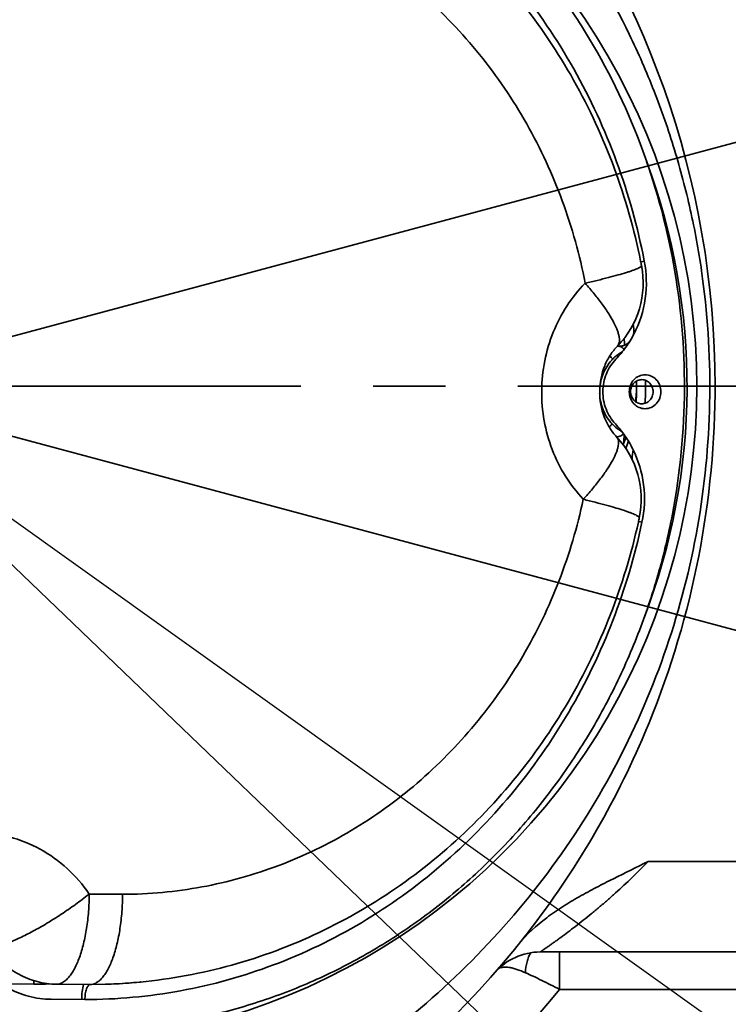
# Model space of a CAD drawing. Header units: millimetres. Extents: x 3881 to 9821, y -2100 to 2100.
# Tile 20 of 27: x 8618 to 8713, y 496 to 626. Entities that reach past the tile are written whole.
import ezdxf

# ---------------------------------------------------------------- set-up
doc = ezdxf.new("R2010")
doc.units = ezdxf.units.MM
doc.header["$PDSIZE"] = -5
doc.linetypes.add('CENTER', pattern=[0.6, 0.375, -0.075, 0.075, -0.075])
doc.layers.get('0').update_dxf_attribs({"lineweight": 35})
doc.layers.add('尺寸线层', color=3, linetype='Continuous', lineweight=18)
doc.layers.add('粗实线层', color=7, linetype='Continuous', lineweight=35)
doc.styles.add('标准', font='FSGB2312.ttf', dxfattribs={"width": 0.667})
doc.dimstyles.new('标准', dxfattribs={"dimscale": 20, "dimtxt": 3.5, "dimasz": 4, "dimexe": 2, "dimexo": 0, "dimtad": 1, "dimdsep": 46, "dimtxsty": '标准', "dimblk": '_CAXARROW', "dimcen": 0, "dimdle": 6, "dimazin": 2, "dimtfac": 0.707107, "dimtdec": 3, "dimtmove": 2, "dimatfit": 3, "dimfxl": 1, "dimfrac": 2, "dimtolj": 1, "dimarcsym": 1})

# ---------------------------------------------------------------- blocks, each defined once
blk = doc.blocks.new('_CAXARROW')
blk.add_hatch(color=0).paths.add_polyline_path([(0, 0), (-1, 0.125), (-1, -0.125)], flags=0)
blk = doc.blocks.new('*D25')
at = {"layer": 'Defpoints', "color": 0, "transparency": 16777216}
for p in [(9571.23, 839.87), (9135.51, 625.18), (8592.75, 577.69), (8592.75, 577.69), (9571.23, 315.51)]:
    blk.add_point(p, dxfattribs=at)
at = {"layer": '尺寸线层', "color": 0, "linetype": 'Continuous', "lineweight": -2, "transparency": 16777216}
for start, end in [(4.275, 6.5795), (353.4205, 354.2711)]:
    blk.add_arc((8592.75, 577.69), 544.84, start, end, dxfattribs=at)
at = {"layer": '尺寸线层', "color": 0, "lineweight": -2, "transparency": 16777216, "xscale": 80, "yscale": 80, "zscale": 80}
for p, rotation in [((9119.02, 718.7), 100.7897579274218), ((9119.02, 436.68), 259.2102420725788)]:
    blk.add_blockref('_CAXARROW', p, dxfattribs=dict(at, rotation=rotation))
at = {"layer": '尺寸线层', "color": 0, "transparency": 16777216, "insert": (9137.54, 570.8), "char_height": 70, "width": 191.8826, "attachment_point": 5, "style": '标准', "bg_fill": 3, "box_fill_scale": 1.1, "bg_fill_color": 256, "bg_fill_true_color": 13158600, "bg_fill_transparency": 0}
blk.add_mtext('\\A1;30°', dxfattribs=at)
blk = doc.blocks.new('*D26')
at = {"layer": 'Defpoints', "color": 0, "transparency": 16777216}
blk.add_point((8776.81, 401.21), dxfattribs=at)
at = {"layer": '尺寸线层', "color": 0, "linetype": 'Continuous', "lineweight": -2, "transparency": 16777216}
blk.add_line((8719.07, 456.58), (8466.43, 698.8), dxfattribs=at)
at = {"layer": '尺寸线层', "color": 0, "lineweight": -2, "transparency": 16777216, "xscale": 80, "yscale": 80, "zscale": 80, "rotation": 316.206092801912}
blk.add_blockref('_CAXARROW', (8776.81, 401.21), dxfattribs=at)
at = {"layer": '尺寸线层', "color": 0, "transparency": 16777216, "insert": (8266.42, 890.56), "char_height": 70, "width": 321.4406, "attachment_point": 5, "rotation": 316.2061, "style": '标准', "bg_fill": 3, "box_fill_scale": 1.1, "bg_fill_color": 256, "bg_fill_true_color": 13158600, "bg_fill_transparency": 0}
blk.add_mtext('\\A1;%%C510', dxfattribs=at)
at = {"layer": 'Defpoints', "color": 0, "transparency": 16777216}
blk.add_point((8408.68, 754.17), dxfattribs=at)
at = {"layer": '尺寸线层', "color": 0, "lineweight": -2, "transparency": 16777216, "xscale": 80, "yscale": 80, "zscale": 80, "rotation": 136.2060928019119}
blk.add_blockref('_CAXARROW', (8408.68, 754.17), dxfattribs=at)
blk = doc.blocks.new('*D27')
at = {"layer": 'Defpoints', "color": 0, "transparency": 16777216}
for p in [(7834.55, 1118.84), (9350.94, 36.54)]:
    blk.add_point(p, dxfattribs=at)
at = {"layer": '尺寸线层', "color": 0, "linetype": 'Continuous', "lineweight": -2, "transparency": 16777216}
blk.add_line((9285.82, 83.02), (7899.67, 1072.36), dxfattribs=at)
at = {"layer": '尺寸线层', "color": 0, "lineweight": -2, "transparency": 16777216, "xscale": 80, "yscale": 80, "zscale": 80}
for p, rotation in [((7834.55, 1118.84), 144.4833009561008), ((9350.94, 36.54), 324.4833009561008)]:
    blk.add_blockref('_CAXARROW', p, dxfattribs=dict(at, rotation=rotation))
at = {"layer": '尺寸线层', "color": 0, "transparency": 16777216, "insert": (7631.39, 1263.84), "char_height": 70, "width": 394.9707, "attachment_point": 5, "rotation": 324.4833, "style": '标准', "bg_fill": 3, "box_fill_scale": 1.1, "bg_fill_color": 256, "bg_fill_true_color": 13158600, "bg_fill_transparency": 0}
blk.add_mtext('\\A1;%%C2043', dxfattribs=at)

msp = doc.modelspace()

# ---------------------------------------------------------------- linework, layer by layer
at = {"color": 8}
for q in [(9492.508, 818.78), (9492.508, 336.599)]:
    msp.add_line((8592.746, 577.69), q, dxfattribs=at)
at = {"color": 0, "linetype": 'Continuous'}
for p, q in [((8697.775, 583), (8697.952, 582.999)), ((8697.794, 583.023), (8697.794, 583.023)), ((8700.316, 577.69), (8700.315, 577.658)), ((8701.531, 577.69), (8700.316, 577.69)), ((8700.316, 577.69), (8700.316, 577.658)), ((8702.362, 577.69), (8701.531, 577.69)), ((8697.667, 571.001), (8697.844, 570.999)), ((8697.687, 570.976), (8697.687, 570.976)), ((8701.865, 514.69), (8794.746, 514.69)), ((8627.703, 510.375), (8632.122, 510.335)), ((8687.546, 502.69), (8794.746, 502.69)), ((8690.115, 502.69), (8690.115, 497.719)), ((8681.865, 500.347), (8681.855, 500.336)), ((8620.353, 498.442), (8620.357, 498.892)), ((8634.556, 498.714), (8634.35, 498.694)), ((8620.353, 498.442), (8615.928, 498.482)), ((8627.834, 498.374), (8623.357, 498.415)), ((8629.849, 498.407), (8627.834, 498.374)), ((8739.746, 497.719), (8690.115, 497.719)), ((8622.632, 496.421), (8627.119, 496.381))]:
    msp.add_line(p, q, dxfattribs=at)
at = {"color": 1, "linetype": 'CENTER', "ltscale": 128.016}
msp.add_line((8454.146, 577.69), (8731.346, 577.69), dxfattribs=at)
at = {"color": 0, "linetype": 'Continuous'}
for points in [[(8699.951, 584.726), (8699.964, 584.841), (8699.97, 584.957), (8699.969, 585.009)], [(8697.952, 582.999), (8698.058, 583.001), (8698.174, 583.009), (8698.289, 583.024), (8698.403, 583.046), (8698.515, 583.074), (8698.625, 583.109), (8698.733, 583.15), (8698.839, 583.197), (8698.942, 583.251), (8699.041, 583.31), (8699.137, 583.374), (8699.229, 583.445), (8699.317, 583.52), (8699.385, 583.586)], [(8699.9, 584.478), (8699.906, 584.499), (8699.932, 584.612), (8699.951, 584.726)], [(8634.556, 498.716), (8634.464, 498.705), (8634.35, 498.696)]]:
    msp.add_lwpolyline(points, dxfattribs=at)
for centre, radius, start, end in [((8592.746, 577.69), 118, 0, 77.05635), ((8621.065, 577.69), 87.251, 269.53204, 90.4679), ((8621.787, 577.683), 85.245, 338.89806, 20.48155), ((8619.194, 577.792), 83.323, 11.00127, 11.40677), ((8704.522, 579.803), 14.817, 103.77557, 104.20685), ((8705.558, 575.525), 19.219, 102.63171, 103.73773), ((8689.205, 591.403), 12, 315.70744, 11.00106), ((8621.065, 577.69), 79.251, 5.06134, 5.95368), ((8592.746, 577.69), 106.135, 2.94782, 3.43533), ((8697.947, 582.421), 0.578, 89.47909, 92.75139), ((8705.013, 588.323), 10.533, 218.66908, 221.7922), ((8701.336, 577.231), 5.833, 136.82665, 137.64638), ((8701.316, 577.249), 5.806, 135.70765, 136.82688), ((8621.065, 577.69), 79.251, 358.47624, 0.4923), ((8609.481, 577.69), 92.05, 0.00005, 0.49269), ((8682.781, 577.69), 17.535, 353.31257, 0), ((8676.026, 577.697), 24.291, 355.12383, 359.90935), ((8673.741, 577.692), 27.791, 355.3394, 359.99466), ((8592.746, 577.69), 118, 359.4886, 0), ((8592.746, 577.69), 118, 337.08836, 359.4886), ((8704.81, 565.552), 10.53, 137.19583, 140.32219), ((8701.331, 576.705), 5.833, 221.3215, 222.15024), ((8701.311, 576.687), 5.806, 222.15001, 223.28063), ((8688.951, 562.749), 12, 347.98595, 43.28067), ((8682.781, 577.69), 17.535, 333.90667, 337.18164), ((8592.746, 577.69), 106.135, 355.88824, 356.5492), ((8672.086, 578.575), 28.338, 341.19836, 343.35157), ((8621.065, 577.69), 79.251, 353.01842, 353.9107), ((8619.19, 577.595), 83.325, 347.58083, 347.98574), ((8704.477, 574.099), 14.84, 254.78538, 255.21538), ((8705.589, 578.364), 19.247, 255.25318, 256.35759), ((8592.746, 577.69), 118, 322.16335, 337.08836), ((8597.375, 548.833), 48.977, 307.86764, 308.26024), ((8592.746, 577.69), 118, 320.57336, 322.16335), ((8592.746, 577.69), 118, 285.68722, 320.57336), ((8687.546, 494.69), 8, 90, 138.7969), ((8627.703, 567.638), 69.264, 272.97767, 275.507), ((8592.746, 577.69), 126, 263.32566, 320.60323), ((8621.065, 577.69), 79.251, 269.48483, 270.94813), ((8627.711, 567.505), 69.131, 271.77216, 272.97729)]:
    msp.add_arc(centre, radius, start, end, dxfattribs=at)
for points, knots in [([(8621.946, 471.295), (8627.352, 472.366), (8638.015, 475.328), (8653.14, 482.104), (8667.064, 491.056), (8679.473, 501.97), (8690.086, 514.606), (8698.673, 528.685), (8705.033, 543.915), (8709.006, 559.97), (8710.472, 576.478), (8709.559, 590.276), (8707.568, 601.11), (8705.459, 609.084), (8702.75, 616.862), (8698.366, 626.91), (8691.472, 638.802), (8682.861, 649.521), (8675.067, 657.249), (8668.792, 662.599), (8662.127, 667.467), (8657.45, 670.372), (8655.06, 671.735)], [0, 0, 0, 0, 0.0627303, 0.1253995, 0.1879727, 0.2504295, 0.3127862, 0.3750867, 0.437421, 0.4999121, 0.5626042, 0.6253166, 0.6566307, 0.6878869, 0.719097, 0.7502787, 0.8125739, 0.8749153, 0.906143, 0.937399, 0.968685, 1, 1, 1, 1]), ([(8627.867, 662.861), (8630.462, 662.838), (8635.659, 662.518), (8643.366, 661.226), (8650.919, 659.131), (8658.241, 656.257), (8665.265, 652.629), (8671.922, 648.283), (8678.149, 643.261), (8683.887, 637.612), (8689.081, 631.388), (8695.227, 622.387), (8701.305, 610), (8705.741, 593.966), (8707.19, 577.316), (8705.855, 563.427), (8703.289, 552.635), (8700.637, 544.78), (8697.282, 537.24), (8693.255, 530.084), (8688.595, 523.383), (8683.346, 517.201), (8677.557, 511.595), (8671.285, 506.621), (8664.589, 502.327), (8657.533, 498.753), (8650.185, 495.934), (8642.615, 493.898), (8634.896, 492.664), (8629.696, 492.384), (8627.101, 492.381)], [0, 0, 0, 0, 0.0301741, 0.0604, 0.0907011, 0.1211236, 0.1516979, 0.1824491, 0.2133966, 0.244551, 0.2759149, 0.3074834, 0.3711051, 0.435307, 0.4998247, 0.5643501, 0.596552, 0.6286426, 0.6605901, 0.6923681, 0.7239561, 0.7553405, 0.7865154, 0.8174829, 0.8482527, 0.8788435, 0.9092796, 0.9395911, 0.9698235, 1, 1, 1, 1]), ([(8701.355, 594.279), (8700.485, 598.756), (8698.038, 607.554), (8692.329, 619.924), (8684.749, 631.093), (8675.511, 640.734), (8664.877, 648.571), (8653.149, 654.373), (8640.67, 657.97), (8632.071, 658.826), (8627.787, 658.862)], [0, 0, 0, 0, 0.1292152, 0.2574344, 0.3843752, 0.5098763, 0.6339451, 0.7567549, 0.8786233, 1, 1, 1, 1]), ([(8700.871, 594.271), (8700.022, 598.477), (8697.677, 606.75), (8692.288, 618.411), (8685.167, 629.004), (8676.493, 638.24), (8666.488, 645.862), (8655.415, 651.656), (8643.578, 655.451), (8635.376, 656.575), (8631.273, 656.776)], [0, 0, 0, 0, 0.1279106, 0.2551246, 0.3814509, 0.506794, 0.6311639, 0.7546744, 0.8775293, 1, 1, 1, 1]), ([(8632.614, 644.819), (8636.16, 644.79), (8643.277, 644.081), (8653.606, 641.104), (8663.313, 636.302), (8672.115, 629.815), (8679.761, 621.835), (8686.035, 612.59), (8690.761, 602.352), (8692.786, 595.069), (8693.506, 591.364)], [0, 0, 0, 0, 0.1213763, 0.2432448, 0.366055, 0.4901237, 0.6156247, 0.7425659, 0.8707852, 1, 1, 1, 1]), ([(8699.973, 584.602), (8700.734, 586.063), (8701.759, 589.279), (8701.672, 592.652), (8701.355, 594.279)], [0, 0, 0, 0, 0.4983971, 1, 1, 1, 1]), ([(8700.985, 593.693), (8700.99, 593.668), (8700.972, 593.621), (8700.927, 593.572), (8700.848, 593.505), (8700.705, 593.418), (8700.483, 593.309), (8700.197, 593.188), (8699.848, 593.057), (8699.438, 592.916), (8698.779, 592.704), (8697.822, 592.426), (8696.53, 592.082), (8695.07, 591.722), (8694.042, 591.485), (8693.506, 591.364)], [0, 0, 0, 0, 0.0097984, 0.0167776, 0.0255424, 0.0488476, 0.0801353, 0.1194556, 0.1666733, 0.2215656, 0.2838771, 0.4293044, 0.5997486, 0.7915241, 1, 1, 1, 1]), ([(8693.506, 591.364), (8692.603, 590.438), (8690.969, 588.388), (8689.153, 584.885), (8688.018, 581.068), (8687.612, 577.088), (8687.948, 573.102), (8689.014, 569.266), (8690.769, 565.731), (8692.367, 563.652), (8693.253, 562.711)], [0, 0, 0, 0, 0.1231126, 0.2477568, 0.3735663, 0.5000035, 0.6264401, 0.7522481, 0.8768901, 1, 1, 1, 1]), ([(8697.794, 583.023), (8697.853, 583.084), (8697.957, 583.232), (8698.044, 583.505), (8698.069, 583.827), (8698.035, 584.196), (8697.943, 584.612), (8697.731, 585.263), (8697.312, 586.173), (8696.626, 587.349), (8695.745, 588.634), (8694.694, 589.994), (8693.917, 590.903), (8693.505, 591.364)], [0, 0, 0, 0, 0.0260347, 0.05436, 0.0867499, 0.1243113, 0.1676357, 0.2170073, 0.3338322, 0.473645, 0.6337339, 0.81066, 1, 1, 1, 1]), ([(8697.59, 581.299), (8698.063, 581.784), (8698.941, 582.832), (8699.657, 583.996), (8699.973, 584.602)], [0, 0, 0, 0, 0.4974619, 1, 1, 1, 1]), ([(8697.795, 583.022), (8697.444, 582.662), (8696.79, 581.838), (8695.776, 579.88), (8695.22, 577.022), (8695.726, 574.153), (8696.705, 572.178), (8697.344, 571.343), (8697.688, 570.977)], [0, 0, 0, 0, 0.114565, 0.2379011, 0.5000211, 0.762129, 0.8854513, 1, 1, 1, 1]), ([(8697.16, 581.304), (8697.256, 581.402), (8697.649, 581.777), (8698.096, 582.096), (8698.451, 582.293)], [0, 0, 0, 0, 0.2521093, 1, 1, 1, 1]), ([(8697.952, 582.999), (8698.012, 582.998), (8698.174, 582.971), (8698.432, 582.831), (8698.6, 582.672), (8698.686, 582.578)], [0, 0, 0, 0, 0.2060628, 0.5595448, 1, 1, 1, 1]), ([(8697.16, 581.303), (8696.678, 580.81), (8695.88, 579.631), (8695.521, 578.257), (8695.456, 577.558)], [0, 0, 0, 0, 0.4956168, 1, 1, 1, 1]), ([(8697.514, 572.703), (8697.248, 572.986), (8696.769, 573.61), (8696.066, 575.024), (8695.709, 577.018), (8696.101, 579.004), (8696.829, 580.406), (8697.319, 581.022), (8697.59, 581.299)], [0, 0, 0, 0, 0.1233447, 0.2483215, 0.4999965, 0.7516735, 0.8766526, 1, 1, 1, 1]), ([(8701.463, 579.217), (8701.189, 579.217), (8700.628, 579.097), (8699.93, 578.59), (8699.467, 577.843), (8699.306, 576.967), (8699.465, 576.092), (8699.926, 575.343), (8700.624, 574.837), (8701.183, 574.717), (8701.457, 574.717)], [0, 0, 0, 0, 0.1210573, 0.2444887, 0.3712126, 0.5001748, 0.6290831, 0.7556828, 0.8789934, 1, 1, 1, 1]), ([(8701.044, 578.571), (8700.85, 578.572), (8700.451, 578.491), (8699.951, 578.135), (8699.618, 577.606), (8699.498, 576.985), (8699.607, 576.361), (8699.93, 575.826), (8700.423, 575.462), (8700.821, 575.373), (8701.016, 575.371)], [0, 0, 0, 0, 0.1210161, 0.2443933, 0.3710459, 0.4999835, 0.62892, 0.7555809, 0.8789766, 1, 1, 1, 1]), ([(8701.016, 575.371), (8701.21, 575.369), (8701.609, 575.451), (8702.109, 575.806), (8702.442, 576.335), (8702.562, 576.957), (8702.453, 577.581), (8702.13, 578.115), (8701.637, 578.48), (8701.239, 578.569), (8701.044, 578.571)], [0, 0, 0, 0, 0.1210161, 0.2443933, 0.3710459, 0.4999835, 0.62892, 0.7555809, 0.8789766, 1, 1, 1, 1]), ([(8701.457, 574.717), (8701.731, 574.717), (8702.292, 574.837), (8702.99, 575.343), (8703.452, 576.091), (8703.614, 576.967), (8703.455, 577.842), (8702.994, 578.59), (8702.296, 579.097), (8701.737, 579.217), (8701.463, 579.217)], [0, 0, 0, 0, 0.1210573, 0.2444887, 0.3712126, 0.5001748, 0.6290831, 0.7556828, 0.8789934, 1, 1, 1, 1]), ([(8695.447, 576.481), (8695.499, 575.781), (8695.834, 574.401), (8696.611, 573.209), (8697.084, 572.707)], [0, 0, 0, 0, 0.5043852, 1, 1, 1, 1]), ([(8698.357, 571.695), (8698.24, 571.762), (8697.781, 572.052), (8697.364, 572.41), (8697.084, 572.707)], [0, 0, 0, 0, 0.2483848, 1, 1, 1, 1]), ([(8699.838, 569.36), (8699.533, 569.972), (8698.837, 571.148), (8697.978, 572.21), (8697.514, 572.703)], [0, 0, 0, 0, 0.5025381, 1, 1, 1, 1]), ([(8693.251, 562.711), (8693.671, 563.164), (8694.465, 564.059), (8695.54, 565.4), (8696.443, 566.67), (8697.15, 567.834), (8697.585, 568.737), (8697.808, 569.384), (8697.908, 569.798), (8697.948, 570.167), (8697.928, 570.49), (8697.846, 570.764), (8697.746, 570.914), (8697.687, 570.976)], [0, 0, 0, 0, 0.1893275, 0.366245, 0.5263315, 0.6661434, 0.7829702, 0.8323437, 0.8756709, 0.9132355, 0.9456296, 0.9739599, 1, 1, 1, 1]), ([(8698.586, 571.408), (8698.525, 571.343), (8698.382, 571.207), (8698.137, 571.046), (8697.935, 570.998), (8697.844, 570.999)], [0, 0, 0, 0, 0.3055145, 0.6846223, 1, 1, 1, 1]), ([(8701.049, 559.66), (8701.394, 561.281), (8701.541, 564.652), (8700.573, 567.886), (8699.838, 569.36)], [0, 0, 0, 0, 0.5016072, 1, 1, 1, 1]), ([(8693.253, 562.711), (8692.474, 559.049), (8690.342, 551.861), (8685.496, 541.78), (8679.142, 532.7), (8671.455, 524.88), (8662.651, 518.543), (8652.974, 513.872), (8642.704, 511.002), (8635.64, 510.344), (8632.122, 510.335)], [0, 0, 0, 0, 0.1291858, 0.257388, 0.384327, 0.5098399, 0.6339295, 0.7567606, 0.8786384, 1, 1, 1, 1]), ([(8700.688, 560.251), (8700.694, 560.277), (8700.676, 560.323), (8700.632, 560.373), (8700.554, 560.441), (8700.413, 560.531), (8700.193, 560.644), (8699.909, 560.77), (8699.562, 560.907), (8699.155, 561.055), (8698.5, 561.278), (8697.548, 561.573), (8696.262, 561.94), (8694.808, 562.325), (8693.785, 562.581), (8693.251, 562.711)], [0, 0, 0, 0, 0.0097857, 0.0167596, 0.0255201, 0.0488185, 0.0801014, 0.1194186, 0.1666345, 0.2215264, 0.2838385, 0.4292702, 0.5997225, 0.7915098, 1, 1, 1, 1]), ([(8627.119, 496.381), (8631.371, 496.388), (8639.913, 497.174), (8652.333, 500.634), (8664.036, 506.273), (8674.685, 513.928), (8683.982, 523.378), (8691.668, 534.355), (8697.529, 546.542), (8700.107, 555.232), (8701.049, 559.66)], [0, 0, 0, 0, 0.1213632, 0.24324, 0.3660688, 0.4901567, 0.6156688, 0.7426076, 0.8708113, 1, 1, 1, 1]), ([(8629.849, 498.407), (8633.956, 498.534), (8642.179, 499.511), (8654.085, 503.095), (8665.263, 508.691), (8675.404, 516.136), (8684.244, 525.217), (8691.554, 535.685), (8697.15, 547.252), (8699.642, 555.484), (8700.565, 559.676)], [0, 0, 0, 0, 0.1224698, 0.2453242, 0.3688344, 0.4932044, 0.6185478, 0.7448746, 0.8720892, 1, 1, 1, 1]), ([(8627.703, 510.375), (8626.857, 511.606), (8624.895, 513.87), (8621.274, 516.468), (8617.182, 518.106), (8612.844, 518.69), (8608.495, 518.186), (8604.374, 516.623), (8600.706, 514.092), (8598.703, 511.865), (8597.835, 510.649)], [0, 0, 0, 0, 0.1275492, 0.2530975, 0.377015, 0.5000042, 0.6229927, 0.7469083, 0.8724537, 1, 1, 1, 1]), ([(8684.672, 503.706), (8685.744, 505.037), (8687.675, 506.779), (8690.497, 508.712), (8692.707, 510.027), (8694.969, 511.246), (8698.025, 512.795), (8700.336, 513.917), (8701.865, 514.69)], [0, 0, 0, 0, 0.2496008, 0.3746696, 0.4997393, 0.6248069, 0.7498713, 1, 1, 1, 1]), ([(8687.546, 502.69), (8687.545, 502.69), (8687.552, 502.693), (8687.555, 502.696), (8687.568, 502.704), (8687.589, 502.72), (8687.629, 502.747), (8687.688, 502.788), (8687.764, 502.84), (8687.854, 502.902), (8687.96, 502.975), (8688.127, 503.091), (8688.366, 503.257), (8688.685, 503.481), (8689.042, 503.733), (8689.431, 504.011), (8689.848, 504.312), (8690.448, 504.75), (8691.24, 505.338), (8692.228, 506.09), (8693.256, 506.895), (8694.312, 507.745), (8695.387, 508.636), (8696.473, 509.565), (8697.936, 510.86), (8699.755, 512.552), (8701.168, 513.965), (8701.865, 514.69)], [0, 0, 0, 0, 0.0001403, 0.0005638, 0.0012678, 0.0022495, 0.0050355, 0.0088951, 0.0137951, 0.019701, 0.0265647, 0.0343272, 0.0523167, 0.0732453, 0.0967224, 0.1223933, 0.1499405, 0.179113, 0.241478, 0.3081193, 0.3780898, 0.4507045, 0.5254456, 0.6019239, 0.6798121, 0.8387085, 1, 1, 1, 1]), ([(8614.439, 503.296), (8614.594, 503.298), (8614.931, 503.33), (8615.471, 503.437), (8616.083, 503.605), (8617.035, 503.929), (8618.356, 504.485), (8620.057, 505.332), (8621.88, 506.359), (8623.761, 507.531), (8625.629, 508.804), (8626.846, 509.707), (8627.439, 510.169)], [0, 0, 0, 0, 0.0312698, 0.0683329, 0.111119, 0.1594183, 0.2712745, 0.4005969, 0.5431331, 0.6940236, 0.8480865, 1, 1, 1, 1]), ([(8623.357, 498.415), (8623.498, 498.419), (8623.79, 498.469), (8624.212, 498.661), (8624.622, 498.963), (8625.017, 499.371), (8625.396, 499.882), (8625.899, 500.734), (8626.452, 502.033), (8626.979, 503.829), (8627.377, 505.87), (8627.631, 508.079), (8627.697, 509.601), (8627.704, 510.375)], [0, 0, 0, 0, 0.0314657, 0.0651328, 0.1024352, 0.1443427, 0.1914141, 0.2438776, 0.364644, 0.5047913, 0.6606317, 0.8275097, 1, 1, 1, 1]), ([(8632.123, 510.335), (8632.118, 509.561), (8632.056, 508.039), (8631.81, 505.83), (8631.419, 503.79), (8630.9, 501.993), (8630.354, 500.695), (8629.856, 499.842), (8629.481, 499.331), (8629.09, 498.923), (8628.683, 498.62), (8628.264, 498.429), (8627.974, 498.379), (8627.834, 498.374)], [0, 0, 0, 0, 0.1727641, 0.3398663, 0.4958629, 0.6360826, 0.7568222, 0.809231, 0.8562187, 0.8980141, 0.9351796, 0.9686928, 1, 1, 1, 1]), ([(8623.357, 498.416), (8622.492, 498.424), (8620.751, 498.657), (8618.297, 499.64), (8616.124, 501.199), (8614.947, 502.557), (8614.439, 503.296)], [0, 0, 0, 0, 0.245975, 0.4937938, 0.7449079, 1, 1, 1, 1]), ([(8686.264, 502.582), (8686.16, 502.407), (8685.976, 502.017), (8685.704, 501.14), (8685.605, 500.43), (8685.571, 499.944)], [0, 0, 0, 0, 0.2227972, 0.4682321, 1, 1, 1, 1]), ([(8612.227, 502.115), (8612.819, 501.253), (8614.193, 499.668), (8616.729, 497.85), (8619.592, 496.703), (8621.624, 496.43), (8622.632, 496.421)], [0, 0, 0, 0, 0.2550933, 0.50619, 0.7540099, 1, 1, 1, 1]), ([(8685.571, 499.944), (8685.194, 500.108), (8684.643, 500.328), (8683.921, 500.541), (8683.448, 500.64), (8683.023, 500.686), (8682.561, 500.681), (8682.234, 500.608), (8682.064, 500.508)], [0, 0, 0, 0, 0.3387658, 0.486521, 0.6188736, 0.7357636, 0.8374318, 1, 1, 1, 1]), ([(8690.115, 497.719), (8689.717, 497.929), (8688.927, 498.338), (8687.759, 498.92), (8686.645, 499.455), (8685.921, 499.789), (8685.571, 499.944)], [0, 0, 0, 0, 0.2669548, 0.5270629, 0.7735123, 1, 1, 1, 1]), ([(8626.689, 496.385), (8626.69, 496.739), (8626.732, 497.413), (8626.86, 498.078), (8626.95, 498.385)], [0, 0, 0, 0, 0.5258204, 1, 1, 1, 1]), ([(8627.119, 496.381), (8627.119, 496.634), (8627.144, 497.005), (8627.233, 497.472), (8627.319, 497.771), (8627.424, 498.02), (8627.544, 498.21), (8627.678, 498.337), (8627.785, 498.373), (8627.834, 498.374)], [0, 0, 0, 0, 0.339627, 0.4955676, 0.635734, 0.7565458, 0.8559731, 0.9350703, 1, 1, 1, 1])]:
    msp.add_open_spline(points, degree=3, knots=knots, dxfattribs=at)
for points in [[(8695.434, 577.238), (8695.439, 577.345), (8695.446, 577.451), (8695.456, 577.558)], [(8695.447, 576.481), (8695.439, 576.587), (8695.433, 576.693), (8695.431, 576.798)]]:
    msp.add_open_spline(points, degree=3, dxfattribs=at)

# ---------------------------------------------------------------- next in the draw order: dimensions: what is measured, and where the dimension line sits
at = {"layer": '尺寸线层', "color": 7}
dim = msp.add_angular_dim_2l(base=(9135.51, 625.175), line1=((8592.746, 577.69), (9571.229, 315.506)), line2=((8592.746, 577.69), (9571.229, 839.873)), dimstyle='标准', override={"dimtad": 0, "dimtih": 1, "dimtoh": 1, "dimsah": 1, "dimtdec": 2, "dimtfill": 1, "dimtzin": 8}, dxfattribs=at)
dim.commit()
dim.dimension.update_dxf_attribs({"geometry": '*D25', "text_midpoint": (9137.539, 570.804), "dimtype": 162})

# ---------------------------------------------------------------- next in the draw order: dimensions: what is measured, and where the dimension line sits
dim = msp.add_diameter_dim_2p(p1=(8776.814, 401.213), p2=(8408.679, 754.167), dimstyle='标准', override={"dimpost": '%%C<>', "dimsah": 1, "dimtfill": 1, "dimtzin": 8}, dxfattribs=at)
dim.commit()
dim.dimension.update_dxf_attribs({"geometry": '*D26', "text_midpoint": (8266.423, 890.556), "dimtype": 163})

# ---------------------------------------------------------------- next in the draw order: dimensions: what is measured, and where the dimension line sits
at = {"layer": '尺寸线层'}
dim = msp.add_diameter_dim_2p(p1=(9350.939, 36.543), p2=(7834.553, 1118.837), text='%%C2043', dimstyle='标准', override={"dimpost": '%%C<>', "dimsah": 1, "dimtfac": 1, "dimtfill": 1}, dxfattribs=at)
dim.commit()
dim.dimension.update_dxf_attribs({"geometry": '*D27', "text_midpoint": (7631.395, 1263.838), "dimtype": 163})

# ---------------------------------------------------------------- next in the draw order: linework, layer by layer
at = {"layer": '粗实线层', "color": 8}
msp.add_arc((8592.746, 577.69), 931.502, 15, 345, dxfattribs=at)

doc.saveas('drawing.dxf')
